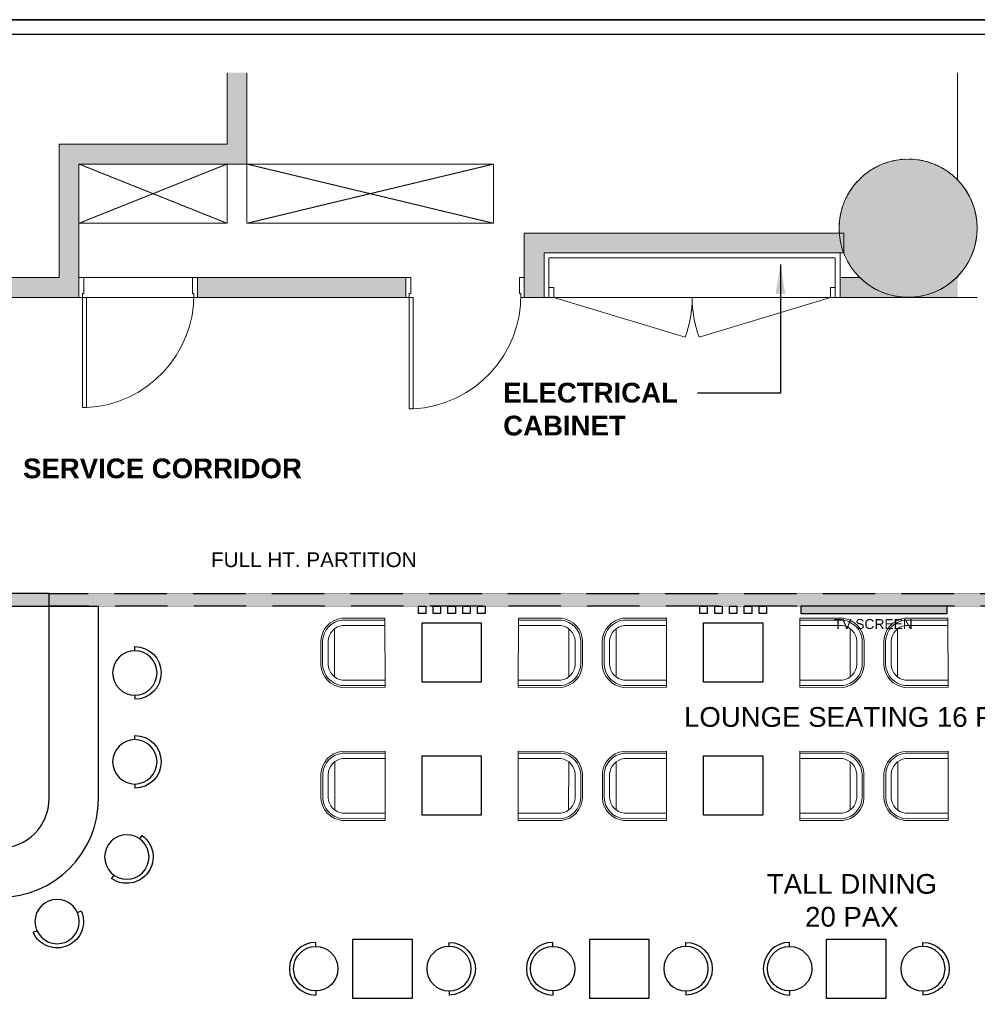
# Model space of a CAD drawing. Header units: millimetres. Extents: x 502444 to 745500, y -417645 to -375189.
# Tile 46 of 208: x 610091 to 619791, y -385161 to -375189. Entities that reach past the tile are written whole.
import ezdxf

# ---------------------------------------------------------------- set-up
doc = ezdxf.new("R2010")
doc.units = ezdxf.units.MM
doc.linetypes.add('DASHED2', pattern=[0.375, 0.25, -0.125])
doc.linetypes.add('Hidden 1_5', pattern=[2.2, 1.5, -0.7])
for name, color, linetype, lineweight in [('0FM-WS-TEXT', 7, 'Continuous', 25), ('A-DETL', 90, 'Continuous', 9), ('A-DOOR', 31, 'Continuous', 9), ('A-FLOR', 192, 'Continuous', 9), ('A-GENM', 13, 'Continuous', 9), ('A-WALL', 113, 'Continuous', 9), ('A-WALL-PATT', 111, 'Continuous', 9), ('furniture', 7, 'Continuous', 20), ('G-ANNO-TEXT', 231, 'Continuous', 9), ('S-COLS', 52, 'Continuous', 9), ('Text', 7, 'Continuous', 25), ('Wall New', 1, 'Continuous', 50)]:
    doc.layers.add(name, color=color, linetype=linetype, lineweight=lineweight)
doc.styles.add('Arial_1', font='arial.ttf', dxfattribs={"height": 500})
doc.styles.add('Arial_B_4', font='arialbd.ttf', dxfattribs={"height": 800})
doc.dimstyles.new('Diagonal_-_1_5mm', dxfattribs={"dimscale": 304.8, "dimtxt": 300, "dimasz": 0.984252, "dimexe": 0.656168, "dimexo": 0.656168, "dimgap": 0.328084, "dimtad": 1, "dimdec": 0, "dimzin": 0, "dimdsep": 46, "dimtxsty": 'Arial_1', "dimblk1": 'OBLIQUE', "dimblk2": 'OBLIQUE', "dimsah": 1, "dimcen": 0.09, "dimdle": 0.656168, "dimazin": 0, "dimtfac": 1, "dimtdec": 0, "dimtmove": 1, "dimatfit": 1, "dimfxl": 1, "dimtvp": 1, "dimtfill": 1, "dimtolj": 1, "dimtzin": 0, "dimarcsym": 2})

# ---------------------------------------------------------------- blocks, each defined once
blk = doc.blocks.new('HFHFHF')
at = {"layer": '0FM-WS-TEXT', "color": 252, "true_color": 0x939598}
for p, q in [((618930.6, -145172.6), (618888.9, -145172.6)), ((619380.6, -145172.6), (619422.3, -145172.6))]:
    blk.add_line(p, q, dxfattribs=at)
blk.add_circle((619155.6, -145172.6), 225, dxfattribs=at)
blk.add_arc((619155.6, -145172.6), 266.7, 180.01222, 0, dxfattribs=at)
blk = doc.blocks.new('sheet format horizontal')
at = {"layer": 'Text'}
for points in [[(66770.91, -4572.61), (66770.91, -3464.93), (65208.79, -3464.93), (65208.79, -4572.61)], [(66770.91, -4572.61), (65208.79, -4572.61), (65208.79, -3464.93), (66770.91, -3464.93)], [(65217.44, -3473.58), (66762.26, -3473.58), (66762.26, -4563.96), (65217.44, -4563.96)]]:
    blk.add_lwpolyline(points, close=True, dxfattribs=at)
blk = doc.blocks.new('cabinet - cabinet-9148092-L1 - FFL - MEZZANINE LEVEL_EXTN')
at = {"layer": 'A-GENM'}
for p, q in [((-1400, 0), (-70.1, 404.8)), ((1400, 0), (70.1, 404.8)), ((-1450, -100), (-1450, 0)), ((-1450, 0), (-1400, 0)), ((-1400, 0), (1400, 0)), ((-1400, 0), (-1400, -100)), ((1450, 0), (1400, 0)), ((1400, 0), (1400, -100)), ((1450, -100), (1450, 0)), ((-1400, -100), (-1450, -100)), ((1400, -100), (1450, -100))]:
    blk.add_line(p, q, dxfattribs=at)
at = {"layer": 'A-GENM', "lineweight": 18}
for p, q in [((-1500, 0), (-1500, -450)), ((-1450, 0), (-1500, 0)), ((-1450, -400), (-1450, 0)), ((1500, 0), (1450, 0)), ((1450, 0), (1450, -400)), ((1500, -450), (1500, 0)), ((-1500, -450), (1500, -450)), ((1450, -400), (-1450, -400))]:
    blk.add_line(p, q, dxfattribs=at)
at = {"layer": 'A-GENM'}
for centre, start, end in [((-1203, 0), 0, 19.66112), ((1203, 0), 160.33888, 180)]:
    blk.add_arc(centre, 1203, start, end, dxfattribs=at)
blk = doc.blocks.new('acm_Single Swing Door_FR-2Hr_FD 01 - FD_1200 X 2400_Type 01-13524598-L1 - FFL - MEZZANINE LEVEL_EXTN')
at = {"layer": 'A-DOOR'}
for p, q in [((650, 1230), (610, 1230)), ((610, 100), (610, 1230)), ((650, 100), (650, 1230)), ((-480, 100), (-515, 100)), ((-515, 100), (-515, -100)), ((-480, 60), (-480, 100)), ((650, 100), (610, 100)), ((685, 100), (650, 100)), ((650, 100), (650, 60)), ((685, -100), (685, 100)), ((-465, 60), (-480, 60)), ((-465, -100), (-465, 60)), ((650, 60), (635, 60)), ((635, 60), (635, -100)), ((-515, -100), (-465, -100)), ((635, -100), (685, -100))]:
    blk.add_line(p, q, dxfattribs=at)
blk.add_arc((671.9, 79.6), 1152.1, 93.08124, 180.97536, dxfattribs=at)
blk = doc.blocks.new('acm_Single Swing Door_FR-1Hr_FD 01 - SD_1200X2400 MARK 01-17314000-L1 - FFL - MEZZANINE LEVEL_EXTN')
at = {"layer": 'A-DOOR'}
for p, q in [((650, 1217.4), (610, 1217.4)), ((610, 100), (610, 1217.4)), ((650, 100), (650, 1217.4)), ((-480, 100), (-515, 100)), ((-515, 100), (-515, -100)), ((-480, 60), (-480, 100)), ((650, 100), (610, 100)), ((685, 100), (650, 100)), ((650, 100), (650, 60)), ((685, -100), (685, 100)), ((-465, 60), (-480, 60)), ((-465, -100), (-465, 60)), ((650, 60), (635, 60)), ((635, 60), (635, -100)), ((-515, -100), (-465, -100)), ((635, -100), (685, -100))]:
    blk.add_line(p, q, dxfattribs=at)
blk.add_arc((667, 71.7), 1147.1, 92.84913, 180.58418, dxfattribs=at)
blk = doc.blocks.new('_Oblique')
at = {"color": 0, "linetype": 'ByBlock', "lineweight": -2}
blk.add_line((-0.5, -0.5), (0.5, 0.5), dxfattribs=at)
blk = doc.blocks.new('DYHTU')
at = {"layer": 'furniture', "color": 9, "true_color": 0xc7c8ca}
for p, q in [((517358, -382569.1, 0), (516920.8, -382569.6, 0)), ((517358.1, -382587.4, 0), (516923, -382587.8, 0)), ((516923, -382587.8, 0), (517358.1, -382587.4, 0)), ((516926.6, -382643.1, 0), (517357.8, -382642.6, 0)), ((517358, -382569.1, 0), (517358.8, -383269.1, 0)), ((516847.8, -382675.8, 0), (516848.3, -383163.5, 0)), ((516708.1, -383041, 0), (516708, -382798.5, 0)), ((516708, -382798.5, 0), (516708.1, -383041, 0)), ((516726.3, -382799.4, 0), (516726.5, -383040.1, 0)), ((516726.5, -383040.1, 0), (516726.3, -382799.4, 0)), ((516781.7, -383038.6, 0), (516781.6, -382800.7, 0)), ((516923.6, -383251.2, 0), (517358.7, -383250.8, 0)), ((517358.7, -383195.6, 0), (516927.1, -383196, 0)), ((517358.8, -383269.1, 0), (516921.4, -383269.5, 0))]:
    blk.add_line(p, q, dxfattribs=at)
for centre, radius, start, end in [((516949.8, -382809.9, 0), 242.1, 96.87202, 177.29736), ((516949.8, -382809.9, 0), 223.7, 96.87202, 177.29736), ((516949.8, -382809.9, 0), 168.5, 97.91094, 176.87666), ((516949.9, -383029.1, 0), 242.1, 182.82153, 263.24687), ((516949.9, -383029.1, 0), 223.7, 182.82153, 263.24687), ((516949.9, -383029.1, 0), 168.5, 183.24223, 262.20795)]:
    blk.add_arc(centre, radius, start, end, dxfattribs=at)

msp = doc.modelspace()

# ---------------------------------------------------------------- hatches: boundary and pattern name
at = {"layer": '0FM-WS-TEXT', "linetype": 'DASHED2', "lineweight": 25}
h = msp.add_hatch(color=256, dxfattribs=at)
h.dxf.hatch_style = 1
h.paths.add_polyline_path([(624797.33602, -381000.88698), (605788.88562, -381000.88698), (605788.91207, -381127.88698), (624797.36246, -381127.88698)])
at = {"layer": '0FM-WS-TEXT', "true_color": 0x636466}
h = msp.add_hatch(color=251, dxfattribs=at)
h.dxf.hatch_style = 1
h.paths.add_polyline_path([(619485.51167, -381202.88698), (619485.51167, -381129.52248), (618002.04224, -381129.52248), (618002.04224, -381202.88698)])
at = {"layer": 'A-WALL-PATT'}
msp.add_hatch(color=256, dxfattribs=at).paths.add_polyline_path([(612390.98499, -375726.07546), (612190.98499, -375726.07546), (612190.98499, -376650.88698), (612390.98499, -376650.88698)])
for points in [[(612190.98499, -376650.88698), (612190.98499, -376450.88698), (610490.98499, -376450.88698), (610490.98499, -376650.88698), (610690.98499, -376650.88698)], [(610690.98499, -377800.88698), (610690.98499, -376650.88698), (610490.98499, -376650.88698), (610490.98499, -377800.88698)], [(615402.22247, -378000.88698), (615402.22247, -377350.88698), (615202.22247, -377350.88698), (615202.22247, -378000.88698)], [(615402.22247, -377550.88698), (618438.27847, -377550.88698), (618438.27847, -377350.88698), (615402.22247, -377350.88698)], [(612290.98499, -378000.88698), (614002.22247, -378000.88698), (614002.22247, -377800.88698), (612290.98499, -377800.88698)], [(619590.98499, -378000.88698), (619590.98499, -377800.88698), (619580.24423, -377800.88698), (619511.7851, -377859.661), (619436.33463, -377909.14097), (619348.8145, -377950.62046), (619269.56929, -377977.09848), (619181.02512, -377994.44695), (619090.98499, -378000.26198), (619000.94486, -377994.44695), (618912.40069, -377977.09848), (618826.82358, -377948.50479), (618745.63535, -377909.14097), (618670.18488, -377859.661), (618601.72574, -377800.88698), (618402.22247, -377800.88698), (618402.22247, -378000.88698), (619348.8145, -378000.88698)]]:
    msp.add_hatch(color=256, dxfattribs=at).paths.add_polyline_path(points, flags=0)
h = msp.add_hatch(color=256, dxfattribs=at)
h.paths.add_polyline_path([(611890.98499, -378000.88698), (612290.98499, -378000.88698), (612290.98499, -377800.88698), (611890.98499, -377800.88698)], flags=0)
h.paths.add_polyline_path([(610690.98499, -378000.88698), (610690.98499, -377800.88698), (606951.59297, -377800.88698), (606951.59297, -378000.88698), (608048.86763, -378000.88698)], flags=0)
h.paths.add_polyline_path([(605551.59297, -378000.88698), (605751.59297, -378000.88698), (605751.59297, -377800.88698), (605551.59297, -377800.88698)], flags=0)
at = {"layer": 'S-COLS', "lineweight": 5}
msp.add_hatch(color=251, dxfattribs=at).paths.add_polyline_path([(619090.98499, -378000.88698), (619182.35332, -377994.89838), (619272.15832, -377977.03506), (619358.86339, -377947.60265), (619440.98499, -377907.10476), (619517.11799, -377856.23432), (619585.95974, -377795.86172), (619646.33233, -377727.01998), (619697.20277, -377650.88698), (619737.70066, -377568.76538), (619767.13307, -377482.06031), (619784.99639, -377392.25531), (619790.98499, -377300.88698), (619784.99639, -377209.51864), (619767.13307, -377119.71365), (619737.70066, -377033.00857), (619697.20277, -376950.88698), (619646.33233, -376874.75398), (619585.95974, -376805.91223), (619517.11799, -376745.53964), (619440.98499, -376694.66919), (619348.8145, -376650.76017), (619272.15832, -376624.7389), (619182.35332, -376606.87557), (619090.98499, -376600.88698), (618999.61665, -376606.87557), (618909.81166, -376624.7389), (618823.10659, -376654.1713), (618740.98499, -376694.66919), (618664.85199, -376745.53964), (618596.01024, -376805.91223), (618535.63765, -376874.75398), (618484.76721, -376950.88698), (618444.26932, -377033.00857), (618414.83691, -377119.71365), (618396.97359, -377209.51864), (618390.98499, -377300.88698), (618396.97359, -377392.25531), (618414.83691, -377482.06031), (618444.26932, -377568.76538), (618484.76721, -377650.88698), (618535.63765, -377727.01998), (618596.01024, -377795.86172), (618664.85199, -377856.23432), (618740.98499, -377907.10476), (618823.10659, -377947.60265), (618909.81166, -377977.03506), (618999.61665, -377994.89838)], flags=0)

# ---------------------------------------------------------------- linework, layer by layer
at = {"elevation": 0}
for points in [[(610388.85982, -381000.88698), (605788.89884, -381000.88698)], [(605788.89884, -381127.88698), (610889.16922, -381127.88698)]]:
    msp.add_lwpolyline(points, dxfattribs=at)
at = {"layer": '0FM-WS-TEXT'}
msp.add_line((610388.85982, -381125.88698, 0), (610388.85982, -381000.88698, 0), dxfattribs=at)
at = {"layer": '0FM-WS-TEXT', "color": 251, "true_color": 0x636466}
for p, q in [((610388.76057, -383077.94699, 0), (610388.88627, -381128.89974, 0)), ((610888.76057, -383077.94699, 0), (610889.16961, -381126.01114, 0))]:
    msp.add_line(p, q, dxfattribs=at)
at = {"layer": '0FM-WS-TEXT', "linetype": 'DASHED2', "lineweight": 25, "elevation": 0}
msp.add_lwpolyline([(610388.85982, -381000.88698), (624797.33602, -381000.88698), (624797.36246, -381127.88698), (610388.85457, -381127.88698)], close=True, dxfattribs=at)
at = {"layer": '0FM-WS-TEXT', "elevation": 0}
for points in [[(614129.09809, -381202.88698), (614129.09809, -381127.88698), (614204.09809, -381127.88698), (614204.09809, -381202.88698)], [(614279.09809, -381202.88698), (614279.09809, -381127.88698), (614354.09809, -381127.88698), (614354.09809, -381202.88698)], [(614429.09809, -381202.88698), (614429.09809, -381127.88698), (614504.09809, -381127.88698), (614504.09809, -381202.88698)], [(614579.09809, -381202.88698), (614579.09809, -381127.88698), (614654.09809, -381127.88698), (614654.09809, -381202.88698)], [(614729.09809, -381202.88698), (614729.09809, -381127.88698), (614804.09809, -381127.88698), (614804.09809, -381202.88698)], [(616980.55067, -381202.88698), (616980.55067, -381127.88698), (617055.55067, -381127.88698), (617055.55067, -381202.88698)], [(617130.55067, -381202.88698), (617130.55067, -381127.88698), (617205.55067, -381127.88698), (617205.55067, -381202.88698)], [(617280.55067, -381202.88698), (617280.55067, -381127.88698), (617355.55067, -381127.88698), (617355.55067, -381202.88698)], [(617430.55067, -381202.88698), (617430.55067, -381127.88698), (617505.55067, -381127.88698), (617505.55067, -381202.88698)], [(617580.55067, -381202.88698), (617580.55067, -381127.88698), (617655.55067, -381127.88698), (617655.55067, -381202.88698)], [(618002.04224, -381129.52248), (618002.04224, -381202.88698), (619485.51167, -381202.88698), (619485.51167, -381129.52248)], [(614766.59809, -381297.80796), (614766.59809, -381897.80796), (614166.59809, -381897.80796), (614166.59809, -381297.80796)], [(617618.05067, -381297.80796), (617618.05067, -381897.80796), (617018.05067, -381897.80796), (617018.05067, -381297.80796)], [(614766.59809, -382646.16941), (614766.59809, -383246.16941), (614166.59809, -383246.16941), (614166.59809, -382646.16941)], [(617618.05067, -382646.16941), (617618.05067, -383246.16941), (617018.05067, -383246.16941), (617018.05067, -382646.16941)]]:
    msp.add_lwpolyline(points, close=True, dxfattribs=at)
at = {"layer": '0FM-WS-TEXT', "color": 251, "true_color": 0x636466, "elevation": 0}
for points in [[(614064.70337, -384501.15244), (614064.70337, -385101.15244), (613464.70337, -385101.15244), (613464.70337, -384501.15244)], [(616464.70337, -384501.15244), (616464.70337, -385101.15244), (615864.70337, -385101.15244), (615864.70337, -384501.15244)], [(618864.70337, -384501.15244), (618864.70337, -385101.15244), (618264.70337, -385101.15244), (618264.70337, -384501.15244)]]:
    msp.add_lwpolyline(points, close=True, dxfattribs=at)
at = {"layer": '0FM-WS-TEXT', "color": 251, "true_color": 0x636466}
for radius in [500, 1000]:
    msp.add_arc((609888.76057, -383077.94699, 0), radius, 270, 0, dxfattribs=at)
at = {"layer": 'A-DETL', "linetype": 'Hidden 1_5'}
for p, q in [((610690.98499, -376650.88698, 0), (612190.98499, -377250.88698, 0)), ((612190.98499, -376650.88698, 0), (610690.98499, -377250.88698, 0)), ((612190.98499, -376650.88698, 0), (612190.98499, -377250.88698, 0)), ((612390.98499, -376650.88698, 0), (612390.98499, -377250.88698, 0)), ((614890.98499, -376650.88698, 0), (612390.98499, -376650.88698, 0)), ((612390.98499, -376650.88698, 0), (614890.98499, -377250.88698, 0)), ((614890.98499, -376650.88698, 0), (612390.98499, -377250.88698, 0)), ((614890.98499, -377250.88698, 0), (614890.98499, -376650.88698, 0)), ((612190.98499, -377250.88698, 0), (610690.98499, -377250.88698, 0)), ((612390.98499, -377250.88698, 0), (614890.98499, -377250.88698, 0))]:
    msp.add_line(p, q, dxfattribs=at)
at = {"layer": 'A-FLOR'}
for p, q in [((610740.98499, -377800.88698, 0), (611840.98499, -377800.88698, 0)), ((611855.98499, -378000.88698, 0), (610725.98499, -378000.88698, 0))]:
    msp.add_line(p, q, dxfattribs=at)
for start, end in [(115.113419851, 118.981865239), (107.676591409, 111.554607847), (100.237825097, 104.127413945), (92.796562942, 96.700277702), (85.35201067, 89.273193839), (77.902997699, 81.84615757), (70.447724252, 74.419164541), (62.983272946, 66.99221079), (129.982772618, 133.836597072), (122.548713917, 126.409192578), (55.504581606, 59.565292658), (48.002028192, 52.138406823), (137.415822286, 141.264086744), (44.415308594, 44.711550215), (144.848037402, 148.691670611), (159.710482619, 163.547162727), (152.27955464, 156.119358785), (167.140908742, 170.975095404), (174.57090416, 178.403171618), (182.000527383, 184.096043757)]:
    msp.add_arc((619090.98499, -377300.88698, 0), 700, start, end, dxfattribs=at)
at = {"layer": 'A-WALL', "color": 130, "lineweight": 18}
for p, q in [((612190.98499, -375726.07546, 0), (612190.98499, -376450.88698, 0)), ((612390.98499, -376650.88698, 0), (612390.98499, -375726.07546, 0)), ((619590.98499, -375726.07546, 0), (619590.98499, -376812.26807, 0)), ((612190.98499, -376450.88698, 0), (610490.98499, -376450.88698, 0)), ((610490.98499, -376450.88698, 0), (610490.98499, -377800.88698, 0)), ((610690.98499, -376650.88698, 0), (612390.98499, -376650.88698, 0)), ((610690.98499, -377800.88698, 0), (610690.98499, -376650.88698, 0)), ((615202.22247, -377350.88698, 0), (615202.22247, -378000.88698, 0)), ((618438.27847, -377350.88698, 0), (615202.22247, -377350.88698, 0)), ((618438.27847, -377550.88698, 0), (618438.27847, -377350.88698, 0)), ((615402.22247, -378000.88698, 0), (615402.22247, -377550.88698, 0)), ((615402.22247, -377550.88698, 0), (618438.27847, -377550.88698, 0)), ((610490.98499, -377800.88698, 0), (606951.59297, -377800.88698, 0)), ((610690.98499, -378000.88698, 0), (610690.98499, -377800.88698, 0)), ((611890.98499, -377800.88698, 0), (611890.98499, -378000.88698, 0)), ((614002.22247, -377800.88698, 0), (611890.98499, -377800.88698, 0)), ((614002.22247, -378000.88698, 0), (614002.22247, -377800.88698, 0)), ((618601.72574, -377800.88698, 0), (618402.22247, -377800.88698, 0)), ((618402.22247, -377800.88698, 0), (618402.22247, -378000.88698, 0)), ((619590.98499, -377800.88698, 0), (619580.24423, -377800.88698, 0)), ((619590.98499, -377789.50589, 0), (619590.98499, -377800.88698, 0)), ((606951.59297, -378000.88698, 0), (610690.98499, -378000.88698, 0)), ((611890.98499, -378000.88698, 0), (614002.22247, -378000.88698, 0)), ((615202.22247, -378000.88698, 0), (615402.22247, -378000.88698, 0)), ((618402.22247, -378000.88698, 0), (619790.98499, -378000.88698, 0))]:
    msp.add_line(p, q, dxfattribs=at)
for centre, start, end in [((619089.73499, -377300.88698, 0), 315.731075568, 44.268924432), ((619090.98499, -377300.26198, 0), 225.657835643, 314.342164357)]:
    msp.add_arc(centre, 700, start, end, dxfattribs=at)
at = {"layer": 'S-COLS', "color": 250}
for start, end in [(0, 180), (180, 0)]:
    msp.add_arc((619090.98499, -377300.88698, 0), 700, start, end, dxfattribs=at)

# ---------------------------------------------------------------- block references
at = {"layer": '0FM-WS-TEXT'}
for p in [(96432.8369, 1318.30734), (99284.28948, 1318.30734), (102135.74206, 1318.30734), (96433.56316, -30.06024), (99285.01574, -30.06024), (102136.46832, -30.06024)]:
    msp.add_blockref('DYHTU', p, dxfattribs=at)
at = {"layer": '0FM-WS-TEXT', "xscale": -1}
for p in [(1132500.35928, 1318.30814), (1135351.81186, 1318.30814), (1132499.63302, -30), (1135351.0856, -30)]:
    msp.add_blockref('DYHTU', p, dxfattribs=at)
at = {"layer": '0FM-WS-TEXT', "color": 251, "true_color": 0x636466, "xscale": -1}
for p, rotation in [((466084.45581, 237350.3543, 0), 90), ((466084.45581, 236450.3543, 0), 90), ((851798.94669, 204998.10901, 0), 54.57156088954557), ((1114297.02278, 3731.82268, 0), 24.40827985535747)]:
    msp.add_blockref('HFHFHF', p, dxfattribs=dict(at, rotation=rotation))
at = {"layer": '0FM-WS-TEXT', "color": 253, "true_color": 0xb5af97, "rotation": 270}
for p in [(758262.27048, 234354.45566, 0), (760662.27048, 234354.45566, 0), (763062.27048, 234354.45566, 0)]:
    msp.add_blockref('HFHFHF', p, dxfattribs=at)
at = {"layer": '0FM-WS-TEXT', "color": 126, "true_color": 0x1b835d, "xscale": -1, "rotation": 90}
for p in [(469267.13627, 234354.45566, 0), (471667.13627, 234354.45566, 0), (474067.13627, 234354.45566, 0)]:
    msp.add_blockref('HFHFHF', p, dxfattribs=at)
at = {"layer": 'A-DOOR', "rotation": 180}
for name, p in [('acm_Single Swing Door_FR-1Hr_FD 01 - SD_1200X2400 MARK 01-17314000-L1 - FFL - MEZZANINE LEVEL_EXTN', (611375.98499, -377900.88698, 0)), ('acm_Single Swing Door_FR-2Hr_FD 01 - FD_1200 X 2400_Type 01-13524598-L1 - FFL - MEZZANINE LEVEL_EXTN', (614687.22247, -377900.88698, 0))]:
    msp.add_blockref(name, p, dxfattribs=at)
at = {"layer": 'A-GENM', "rotation": 180}
msp.add_blockref('cabinet - cabinet-9148092-L1 - FFL - MEZZANINE LEVEL_EXTN', (616902.22247, -378000.88698, 0), dxfattribs=at)
at = {"layer": 'Wall New', "color": 5, "true_color": 0x0000ff, "xscale": 16.94267598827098, "yscale": 16.94267598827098, "zscale": 16.94267598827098}
msp.add_blockref('sheet format horizontal', (-505736.32995, -316483.49216, 2803.51127), dxfattribs=at)

# ---------------------------------------------------------------- texts
at = {"layer": 'G-ANNO-TEXT', "color": 7, "attachment_point": 1, "style": 'Arial_B_4'}
for s, insert, char_height, width in [('ELECTRICAL  CABINET', (614988.53331, -378866.30634, 0), 200, 2180.3460574), ('\\pxqd;SERVICE CORRIDOR', (610124.29626, -379633.31154, 0), 200, 5009.602094), ('\\pxqc;{\\fArial|b0|i0|c0|p34;FULL HT. PARTITION }', (608407.39488, -380583.30901, 0), 150, 9325.3274541), ('\\pxqc;{\\fArial|b0|i0|c0|p34;TV SCREEN}', (616242.63008, -381259.88392, 0), 100, 4989.57663), ('{\\fArial|b0|i0|c0|p34;LOUNGE SEATING 16 PAX}', (616820.2612, -382151.01086, 0), 200, 4989.57663), ('\\pxqc;{\\fArial|b0|i0|c0|p34;TALL DINING \\P20 PAX}', (616025.37118, -383841.75356, 0), 200, 4989.57663)]:
    msp.add_mtext(s, dxfattribs=dict(at, insert=insert, char_height=char_height, width=width))

# ---------------------------------------------------------------- leaders
msp.add_leader([(617796.91433, -377667.08722, 0), (617796.91433, -378970.61215, 0), (616957.07513, -378970.61215, 0)], dimstyle='Diagonal_-_1_5mm', override={"dimgap": 0.328084, "dimtad": 0, "dimfxl": 0.984252, "dimfxlon": 1})

doc.saveas('drawing.dxf')
